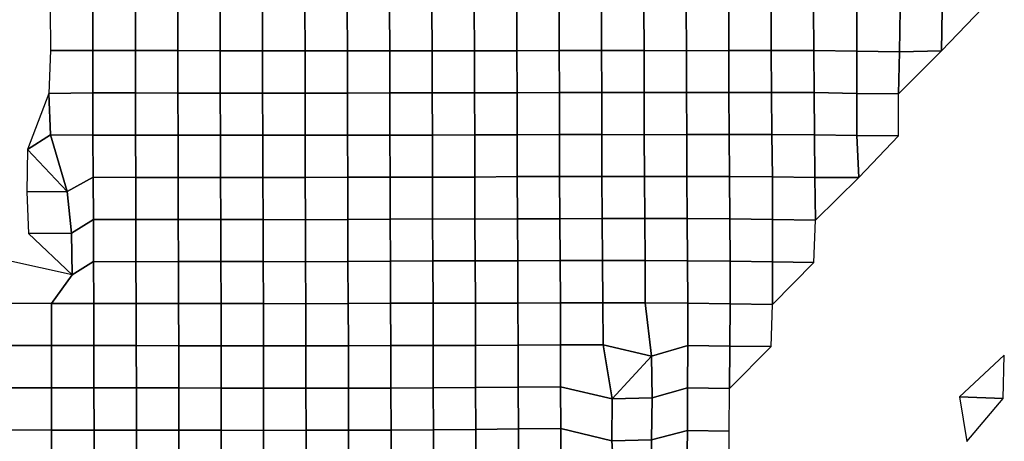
# Model space of a CAD drawing. Extents: x -2.4 to 84.8, y -2.1 to 56.9.
# Tile 7 of 14: x 15.8 to 36.7, y 29.3 to 38.2. Entities that reach past the tile are written whole.
import ezdxf

# ---------------------------------------------------------------- set-up
doc = ezdxf.new("R2010")
doc.units = 0

msp = doc.modelspace()

# ---------------------------------------------------------------- linework, layer by layer
at = {"layer": 'camera'}
for points in [[(16.4277, 38.4595, -872.941), (16.4313, 37.5665, -873.0359), (17.3307, 37.5652, -872.982), (17.3333, 38.4613, -872.859)], [(17.3333, 38.4613, -872.859), (17.3307, 37.5652, -872.982), (18.2371, 37.5672, -872.963), (18.2355, 38.4625, -872.8357)], [(18.2355, 38.4625, -872.8357), (18.2371, 37.5672, -872.963), (19.1392, 37.5678, -872.9496), (19.1358, 38.4606, -872.7766)], [(19.1358, 38.4606, -872.7766), (19.1392, 37.5678, -872.9496), (20.0381, 37.5625, -872.8424), (20.0363, 38.46, -872.7706)], [(20.0363, 38.46, -872.7706), (20.0381, 37.5625, -872.8424), (20.9396, 37.5615, -872.8498), (20.9367, 38.4583, -872.7574)], [(20.9367, 38.4583, -872.7574), (20.9396, 37.5615, -872.8498), (21.8402, 37.5619, -872.8567), (21.8366, 38.4576, -872.7317)], [(21.8366, 38.4576, -872.7317), (21.8402, 37.5619, -872.8567), (22.74, 37.5623, -872.845), (22.7363, 38.4571, -872.7028)], [(22.7363, 38.4571, -872.7028), (22.74, 37.5623, -872.845), (23.6401, 37.564, -872.8399), (23.637, 38.4586, -872.7121)], [(23.637, 38.4586, -872.7121), (23.6401, 37.564, -872.8399), (24.5408, 37.5632, -872.8293), (24.5375, 38.4584, -872.7109)], [(24.5375, 38.4584, -872.7109), (24.5408, 37.5632, -872.8293), (25.4418, 37.5627, -872.8293), (25.4379, 38.4577, -872.6987)], [(25.4379, 38.4577, -872.6987), (25.4418, 37.5627, -872.8293), (26.3426, 37.5637, -872.8386), (26.3389, 38.46, -872.7242)], [(26.3389, 38.46, -872.7242), (26.3426, 37.5637, -872.8386), (27.2435, 37.5671, -872.8716), (27.2397, 38.463, -872.7517)], [(27.2397, 38.463, -872.7517), (27.2435, 37.5671, -872.8716), (28.1431, 37.5683, -872.8603), (28.1403, 38.4659, -872.7732)], [(28.1403, 38.4659, -872.7732), (28.1431, 37.5683, -872.8603), (29.0437, 37.5681, -872.8586), (29.0413, 38.4667, -872.7897)], [(29.0413, 38.4667, -872.7897), (29.0437, 37.5681, -872.8586), (29.9429, 37.5643, -872.8009), (29.9416, 38.4651, -872.7718)], [(29.9416, 38.4651, -872.7718), (29.9429, 37.5643, -872.8009), (30.8451, 37.5664, -872.8422), (30.8429, 38.4641, -872.7775)], [(30.8429, 38.4641, -872.7775), (30.8451, 37.5664, -872.8422), (31.7463, 37.567, -872.8467), (31.743, 38.4613, -872.7406)], [(31.743, 38.4613, -872.7406), (31.7463, 37.567, -872.8467), (32.6513, 37.5666, -872.8664), (32.647, 38.4585, -872.738)], [(32.647, 38.4585, -872.738), (32.6513, 37.5666, -872.8664), (33.5679, 37.5535, -872.9548), (33.5629, 38.4446, -872.8213)], [(33.5629, 38.4446, -872.8213), (33.5679, 37.5535, -872.9548), (34.4736, 37.5395, -872.8305), (34.4837, 38.4456, -873.0356)], [(34.4837, 38.4456, -873.0356), (34.4736, 37.5395, -872.8305), (35.3627, 37.5595, -872.925), (35.3773, 38.4319, -872.7624)], [(35.3773, 38.4319, -872.7624), (35.3627, 37.5595, -872.925), (36.2453, 38.4745, -872.7905)], [(16.4313, 37.5665, -873.0359), (16.397, 36.6546, -872.9533), (17.3315, 36.6672, -873.0311), (17.3307, 37.5652, -872.982)], [(17.3307, 37.5652, -872.982), (17.3315, 36.6672, -873.0311), (18.2375, 36.6646, -872.9679), (18.2371, 37.5672, -872.963)], [(18.2371, 37.5672, -872.963), (18.2375, 36.6646, -872.9679), (19.1379, 36.6624, -872.8938), (19.1392, 37.5678, -872.9496)], [(19.1392, 37.5678, -872.9496), (19.1379, 36.6624, -872.8938), (20.0389, 36.6623, -872.8941), (20.0381, 37.5625, -872.8424)], [(20.0381, 37.5625, -872.8424), (20.0389, 36.6623, -872.8941), (20.9401, 36.6621, -872.8887), (20.9396, 37.5615, -872.8498)], [(20.9396, 37.5615, -872.8498), (20.9401, 36.6621, -872.8887), (21.8415, 36.6629, -872.912), (21.8402, 37.5619, -872.8567)], [(21.8402, 37.5619, -872.8567), (21.8415, 36.6629, -872.912), (22.7417, 36.6636, -872.903), (22.74, 37.5623, -872.845)], [(22.74, 37.5623, -872.845), (22.7417, 36.6636, -872.903), (23.6417, 36.6658, -872.9024), (23.6401, 37.564, -872.8399)], [(23.6401, 37.564, -872.8399), (23.6417, 36.6658, -872.9024), (24.5427, 36.6661, -872.9033), (24.5408, 37.5632, -872.8293)], [(24.5408, 37.5632, -872.8293), (24.5427, 36.6661, -872.9033), (25.4445, 36.6674, -872.9374), (25.4418, 37.5627, -872.8293)], [(25.4418, 37.5627, -872.8293), (25.4445, 36.6674, -872.9374), (26.3452, 36.669, -872.9566), (26.3426, 37.5637, -872.8386)], [(26.3426, 37.5637, -872.8386), (26.3452, 36.669, -872.9566), (27.2461, 36.6727, -872.9902), (27.2435, 37.5671, -872.8716)], [(27.2435, 37.5671, -872.8716), (27.2461, 36.6727, -872.9902), (28.1458, 36.6727, -872.9704), (28.1431, 37.5683, -872.8603)], [(28.1431, 37.5683, -872.8603), (28.1458, 36.6727, -872.9704), (29.0465, 36.6715, -872.9534), (29.0437, 37.5681, -872.8586)], [(29.0437, 37.5681, -872.8586), (29.0465, 36.6715, -872.9534), (29.9477, 36.6722, -872.9791), (29.9429, 37.5643, -872.8009)], [(29.9429, 37.5643, -872.8009), (29.9477, 36.6722, -872.9791), (30.8489, 36.6742, -872.9898), (30.8451, 37.5664, -872.8422)], [(30.8451, 37.5664, -872.8422), (30.8489, 36.6742, -872.9898), (31.7512, 36.6757, -873.0104), (31.7463, 37.567, -872.8467)], [(31.7463, 37.567, -872.8467), (31.7512, 36.6757, -873.0104), (32.6564, 36.6738, -873.0108), (32.6513, 37.5666, -872.8664)], [(32.6513, 37.5666, -872.8664), (32.6564, 36.6738, -873.0108), (33.5635, 36.6552, -872.9196), (33.5679, 37.5535, -872.9548)], [(33.5679, 37.5535, -872.9548), (33.5635, 36.6552, -872.9196), (34.4534, 36.6481, -872.6282), (34.4736, 37.5395, -872.8305)], [(34.4736, 37.5395, -872.8305), (34.4534, 36.6481, -872.6282), (35.3627, 37.5595, -872.925)], [(15.9459, 35.4599, -873.4631), (16.4329, 35.7753, -873.2238), (16.397, 36.6546, -872.9533)], [(16.397, 36.6546, -872.9533), (16.4329, 35.7753, -873.2238), (17.3338, 35.7705, -873.1234), (17.3315, 36.6672, -873.0311)], [(17.3315, 36.6672, -873.0311), (17.3338, 35.7705, -873.1234), (18.2415, 35.7694, -873.1272), (18.2375, 36.6646, -872.9679)], [(18.2375, 36.6646, -872.9679), (18.2415, 35.7694, -873.1272), (19.1433, 35.7694, -873.1142), (19.1379, 36.6624, -872.8938)], [(19.1379, 36.6624, -872.8938), (19.1433, 35.7694, -873.1142), (20.0452, 35.7697, -873.1342), (20.0389, 36.6623, -872.8941)], [(20.0389, 36.6623, -872.8941), (20.0452, 35.7697, -873.1342), (20.9436, 35.7665, -873.0325), (20.9401, 36.6621, -872.8887)], [(20.9401, 36.6621, -872.8887), (20.9436, 35.7665, -873.0325), (21.8437, 35.7654, -873.0116), (21.8415, 36.6629, -872.912)], [(21.8415, 36.6629, -872.912), (21.8437, 35.7654, -873.0116), (22.7448, 35.7687, -873.0372), (22.7417, 36.6636, -872.903)], [(22.7417, 36.6636, -872.903), (22.7448, 35.7687, -873.0372), (23.6447, 35.7691, -873.0156), (23.6417, 36.6658, -872.9024)], [(23.6417, 36.6658, -872.9024), (23.6447, 35.7691, -873.0156), (24.5459, 35.7703, -873.0195), (24.5427, 36.6661, -872.9033)], [(24.5427, 36.6661, -872.9033), (24.5459, 35.7703, -873.0195), (25.4467, 35.7711, -873.0248), (25.4445, 36.6674, -872.9374)], [(25.4445, 36.6674, -872.9374), (25.4467, 35.7711, -873.0248), (26.347, 35.7753, -873.0534), (26.3452, 36.669, -872.9566)], [(26.3452, 36.669, -872.9566), (26.347, 35.7753, -873.0534), (27.2475, 35.7786, -873.0814), (27.2461, 36.6727, -872.9902)], [(27.2461, 36.6727, -872.9902), (27.2475, 35.7786, -873.0814), (28.1477, 35.7788, -873.0804), (28.1458, 36.6727, -872.9704)], [(28.1458, 36.6727, -872.9704), (28.1477, 35.7788, -873.0804), (29.0491, 35.7771, -873.0736), (29.0465, 36.6715, -872.9534)], [(29.0465, 36.6715, -872.9534), (29.0491, 35.7771, -873.0736), (29.9502, 35.7779, -873.0881), (29.9477, 36.6722, -872.9791)], [(29.9477, 36.6722, -872.9791), (29.9502, 35.7779, -873.0881), (30.8541, 35.7806, -873.1329), (30.8489, 36.6742, -872.9898)], [(30.8489, 36.6742, -872.9898), (30.8541, 35.7806, -873.1329), (31.7619, 35.782, -873.2099), (31.7512, 36.6757, -873.0104)], [(31.7512, 36.6757, -873.0104), (31.7619, 35.782, -873.2099), (32.6695, 35.7745, -873.1144), (32.6564, 36.6738, -873.0108)], [(32.6564, 36.6738, -873.0108), (32.6695, 35.7745, -873.1144), (33.5651, 35.7613, -872.8673), (33.5635, 36.6552, -872.9196)], [(33.5635, 36.6552, -872.9196), (33.5651, 35.7613, -872.8673), (34.4511, 35.754, -872.6084), (34.4534, 36.6481, -872.6282)], [(26.347, 35.7753, -873.0534), (26.3497, 34.8846, -873.1925), (27.249, 34.8852, -873.1807), (27.2475, 35.7786, -873.0814)], [(27.2475, 35.7786, -873.0814), (27.249, 34.8852, -873.1807), (28.1499, 34.8854, -873.1916), (28.1477, 35.7788, -873.0804)], [(28.1477, 35.7788, -873.0804), (28.1499, 34.8854, -873.1916), (29.0533, 34.8861, -873.2454), (29.0491, 35.7771, -873.0736)], [(29.0491, 35.7771, -873.0736), (29.0533, 34.8861, -873.2454), (29.9556, 34.8885, -873.2744), (29.9502, 35.7779, -873.0881)], [(29.9502, 35.7779, -873.0881), (29.9556, 34.8885, -873.2744), (30.8619, 34.8874, -873.2905), (30.8541, 35.7806, -873.1329)], [(30.8541, 35.7806, -873.1329), (30.8619, 34.8874, -873.2905), (31.7715, 34.8827, -873.3044), (31.7619, 35.782, -873.2099)], [(31.7619, 35.782, -873.2099), (31.7715, 34.8827, -873.3044), (32.6753, 34.8697, -873.0904), (32.6695, 35.7745, -873.1144)], [(16.785, 34.5688, -873.1918), (16.4329, 35.7753, -873.2238), (15.9459, 35.4599, -873.4631)], [(16.4329, 35.7753, -873.2238), (16.785, 34.5688, -873.1918), (17.3409, 34.8722, -873.1932), (17.3338, 35.7705, -873.1234)], [(17.3338, 35.7705, -873.1234), (17.3409, 34.8722, -873.1932), (18.2424, 34.8652, -873.103), (18.2415, 35.7694, -873.1272)], [(18.2415, 35.7694, -873.1272), (18.2424, 34.8652, -873.103), (19.1439, 34.8667, -873.1154), (19.1433, 35.7694, -873.1142)], [(19.1433, 35.7694, -873.1142), (19.1439, 34.8667, -873.1154), (20.0448, 34.8665, -873.1257), (20.0452, 35.7697, -873.1342)], [(20.0452, 35.7697, -873.1342), (20.0448, 34.8665, -873.1257), (20.9458, 34.8698, -873.1575), (20.9436, 35.7665, -873.0325)], [(20.9436, 35.7665, -873.0325), (20.9458, 34.8698, -873.1575), (21.8464, 34.8689, -873.1508), (21.8437, 35.7654, -873.0116)], [(21.8437, 35.7654, -873.0116), (21.8464, 34.8689, -873.1508), (22.7471, 34.8728, -873.1436), (22.7448, 35.7687, -873.0372)], [(22.7448, 35.7687, -873.0372), (22.7471, 34.8728, -873.1436), (23.6462, 34.8707, -873.0738), (23.6447, 35.7691, -873.0156)], [(23.6447, 35.7691, -873.0156), (23.6462, 34.8707, -873.0738), (24.5489, 34.8761, -873.1369), (24.5459, 35.7703, -873.0195)], [(24.5459, 35.7703, -873.0195), (24.5489, 34.8761, -873.1369), (25.449, 34.8773, -873.1364), (25.4467, 35.7711, -873.0248)], [(25.4467, 35.7711, -873.0248), (25.449, 34.8773, -873.1364), (26.3497, 34.8846, -873.1925), (26.347, 35.7753, -873.0534)], [(32.6695, 35.7745, -873.1144), (32.6753, 34.8697, -873.0904), (33.6115, 34.8673, -873.1302), (33.5651, 35.7613, -872.8673)], [(33.5651, 35.7613, -872.8673), (33.6115, 34.8673, -873.1302), (34.4511, 35.754, -872.6084)], [(15.9459, 35.4599, -873.4631), (15.9275, 34.5614, -873.4021), (16.785, 34.5688, -873.1918)], [(16.785, 34.5688, -873.1918), (16.8776, 33.6851, -873.4806), (17.3443, 33.9746, -873.3217), (17.3409, 34.8722, -873.1932)], [(17.3409, 34.8722, -873.1932), (17.3443, 33.9746, -873.3217), (18.2461, 33.9724, -873.3058), (18.2424, 34.8652, -873.103)], [(18.2424, 34.8652, -873.103), (18.2461, 33.9724, -873.3058), (19.1479, 33.9749, -873.3138), (19.1439, 34.8667, -873.1154)], [(19.1439, 34.8667, -873.1154), (19.1479, 33.9749, -873.3138), (20.0492, 33.973, -873.3022), (20.0448, 34.8665, -873.1257)], [(20.0448, 34.8665, -873.1257), (20.0492, 33.973, -873.3022), (20.949, 33.9736, -873.3107), (20.9458, 34.8698, -873.1575)], [(20.9458, 34.8698, -873.1575), (20.949, 33.9736, -873.3107), (21.8474, 33.9678, -873.2275), (21.8464, 34.8689, -873.1508)], [(21.8464, 34.8689, -873.1508), (21.8474, 33.9678, -873.2275), (22.7488, 33.9758, -873.2734), (22.7471, 34.8728, -873.1436)], [(22.7471, 34.8728, -873.1436), (22.7488, 33.9758, -873.2734), (23.6502, 33.9786, -873.2644), (23.6462, 34.8707, -873.0738)], [(23.6462, 34.8707, -873.0738), (23.6502, 33.9786, -873.2644), (24.5525, 33.9865, -873.3176), (24.5489, 34.8761, -873.1369)], [(24.5489, 34.8761, -873.1369), (24.5525, 33.9865, -873.3176), (25.4504, 33.9833, -873.2273), (25.449, 34.8773, -873.1364)], [(25.449, 34.8773, -873.1364), (25.4504, 33.9833, -873.2273), (26.3528, 33.9893, -873.2996), (26.3497, 34.8846, -873.1925)], [(26.3497, 34.8846, -873.1925), (26.3528, 33.9893, -873.2996), (27.2536, 33.9898, -873.3079), (27.249, 34.8852, -873.1807)], [(27.249, 34.8852, -873.1807), (27.2536, 33.9898, -873.3079), (28.1554, 33.9934, -873.3672), (28.1499, 34.8854, -873.1916)], [(28.1499, 34.8854, -873.1916), (28.1554, 33.9934, -873.3672), (29.0579, 33.9937, -873.393), (29.0533, 34.8861, -873.2454)], [(29.0533, 34.8861, -873.2454), (29.0579, 33.9937, -873.393), (29.9616, 33.9938, -873.4137), (29.9556, 34.8885, -873.2744)], [(29.9556, 34.8885, -873.2744), (29.9616, 33.9938, -873.4137), (30.8688, 33.9881, -873.3924), (30.8619, 34.8874, -873.2905)], [(30.8619, 34.8874, -873.2905), (30.8688, 33.9881, -873.3924), (31.7727, 33.9768, -873.2573), (31.7715, 34.8827, -873.3044)], [(31.7715, 34.8827, -873.3044), (31.7727, 33.9768, -873.2573), (32.6861, 33.9595, -873.0914), (32.6753, 34.8697, -873.0904)], [(32.6753, 34.8697, -873.0904), (32.6861, 33.9595, -873.0914), (33.6115, 34.8673, -873.1302)], [(15.9275, 34.5614, -873.4021), (15.9615, 33.6785, -873.5296), (16.8776, 33.6851, -873.4806), (16.785, 34.5688, -873.1918)], [(16.8776, 33.6851, -873.4806), (16.8894, 32.7967, -873.5207), (17.3487, 33.0808, -873.5148), (17.3443, 33.9746, -873.3217)], [(17.3443, 33.9746, -873.3217), (17.3487, 33.0808, -873.5148), (18.2479, 33.0754, -873.399), (18.2461, 33.9724, -873.3058)], [(18.2461, 33.9724, -873.3058), (18.2479, 33.0754, -873.399), (19.1498, 33.0786, -873.4185), (19.1479, 33.9749, -873.3138)], [(19.1479, 33.9749, -873.3138), (19.1498, 33.0786, -873.4185), (20.051, 33.0771, -873.4082), (20.0492, 33.973, -873.3022)], [(20.0492, 33.973, -873.3022), (20.051, 33.0771, -873.4082), (20.9543, 33.0818, -873.5451), (20.949, 33.9736, -873.3107)], [(20.949, 33.9736, -873.3107), (20.9543, 33.0818, -873.5451), (21.8514, 33.0733, -873.3841), (21.8474, 33.9678, -873.2275)], [(21.8474, 33.9678, -873.2275), (21.8514, 33.0733, -873.3841), (22.7513, 33.0778, -873.3595), (22.7488, 33.9758, -873.2734)], [(22.7488, 33.9758, -873.2734), (22.7513, 33.0778, -873.3595), (23.6535, 33.084, -873.3939), (23.6502, 33.9786, -873.2644)], [(23.6502, 33.9786, -873.2644), (23.6535, 33.084, -873.3939), (24.5555, 33.0917, -873.4433), (24.5525, 33.9865, -873.3176)], [(24.5525, 33.9865, -873.3176), (24.5555, 33.0917, -873.4433), (25.4573, 33.0933, -873.4829), (25.4504, 33.9833, -873.2273)], [(25.4504, 33.9833, -873.2273), (25.4573, 33.0933, -873.4829), (26.3591, 33.095, -873.4945), (26.3528, 33.9893, -873.2996)], [(26.3528, 33.9893, -873.2996), (26.3591, 33.095, -873.4945), (27.2632, 33.0988, -873.5659), (27.2536, 33.9898, -873.3079)], [(27.2536, 33.9898, -873.3079), (27.2632, 33.0988, -873.5659), (28.1626, 33.1006, -873.5393), (28.1554, 33.9934, -873.3672)], [(28.1554, 33.9934, -873.3672), (28.1626, 33.1006, -873.5393), (29.0651, 33.1006, -873.5601), (29.0579, 33.9937, -873.393)], [(29.0579, 33.9937, -873.393), (29.0651, 33.1006, -873.5601), (29.969, 33.0972, -873.5523), (29.9616, 33.9938, -873.4137)], [(29.9616, 33.9938, -873.4137), (29.969, 33.0972, -873.5523), (30.8745, 33.0865, -873.4393), (30.8688, 33.9881, -873.3924)], [(30.8688, 33.9881, -873.3924), (30.8745, 33.0865, -873.4393), (31.7765, 33.0763, -873.2976), (31.7727, 33.9768, -873.2573)], [(31.7727, 33.9768, -873.2573), (31.7765, 33.0763, -873.2976), (32.6548, 33.0606, -872.8826), (32.6861, 33.9595, -873.0914)], [(15.9615, 33.6785, -873.5296), (16.8894, 32.7967, -873.5207), (16.8776, 33.6851, -873.4806)], [(15.5491, 33.0909, -873.6375), (15.5489, 32.1906, -873.7128), (16.4502, 32.1879, -873.663), (16.8894, 32.7967, -873.5207)], [(16.8894, 32.7967, -873.5207), (16.4502, 32.1879, -873.663), (17.3513, 32.1867, -873.6544), (17.3487, 33.0808, -873.5148)], [(17.3487, 33.0808, -873.5148), (17.3513, 32.1867, -873.6544), (18.2524, 32.1855, -873.629), (18.2479, 33.0754, -873.399)], [(18.2479, 33.0754, -873.399), (18.2524, 32.1855, -873.629), (19.1548, 32.1882, -873.6685), (19.1498, 33.0786, -873.4185)], [(19.1498, 33.0786, -873.4185), (19.1548, 32.1882, -873.6685), (20.0554, 32.1853, -873.6047), (20.051, 33.0771, -873.4082)], [(20.051, 33.0771, -873.4082), (20.0554, 32.1853, -873.6047), (20.9557, 32.1844, -873.6047), (20.9543, 33.0818, -873.5451)], [(20.9543, 33.0818, -873.5451), (20.9557, 32.1844, -873.6047), (21.856, 32.1815, -873.5705), (21.8514, 33.0733, -873.3841)], [(21.8514, 33.0733, -873.3841), (21.856, 32.1815, -873.5705), (22.7576, 32.1863, -873.6106), (22.7513, 33.0778, -873.3595)], [(22.7513, 33.0778, -873.3595), (22.7576, 32.1863, -873.6106), (23.6597, 32.1917, -873.6319), (23.6535, 33.084, -873.3939)], [(23.6535, 33.084, -873.3939), (23.6597, 32.1917, -873.6319), (24.5606, 32.196, -873.6369), (24.5555, 33.0917, -873.4433)], [(24.5555, 33.0917, -873.4433), (24.5606, 32.196, -873.6369), (25.4614, 32.1963, -873.6451), (25.4573, 33.0933, -873.4829)], [(25.4573, 33.0933, -873.4829), (25.4614, 32.1963, -873.6451), (26.3638, 32.1967, -873.664), (26.3591, 33.095, -873.4945)], [(26.3591, 33.095, -873.4945), (26.3638, 32.1967, -873.664), (27.2674, 32.2035, -873.7267), (27.2632, 33.0988, -873.5659)], [(27.2632, 33.0988, -873.5659), (27.2674, 32.2035, -873.7267), (28.1668, 32.2043, -873.6545), (28.1626, 33.1006, -873.5393)], [(28.1626, 33.1006, -873.5393), (28.1668, 32.2043, -873.6545), (29.0707, 32.2042, -873.6635), (29.0651, 33.1006, -873.5601)], [(29.0651, 33.1006, -873.5601), (29.0707, 32.2042, -873.6635), (29.9717, 32.1951, -873.5847), (29.969, 33.0972, -873.5523)], [(29.969, 33.0972, -873.5523), (29.9717, 32.1951, -873.5847), (30.8713, 32.1833, -873.4304), (30.8745, 33.0865, -873.4393)], [(30.8745, 33.0865, -873.4393), (30.8713, 32.1833, -873.4304), (31.7768, 32.1638, -873.1004), (31.7765, 33.0763, -873.2976)], [(31.7765, 33.0763, -873.2976), (31.7768, 32.1638, -873.1004), (32.6548, 33.0606, -872.8826)], [(15.5489, 32.1906, -873.7128), (15.5519, 31.294, -873.802), (16.4522, 31.291, -873.7515), (16.4502, 32.1879, -873.663)], [(16.4502, 32.1879, -873.663), (16.4522, 31.291, -873.7515), (17.3541, 31.2916, -873.7654), (17.3513, 32.1867, -873.6544)], [(17.3513, 32.1867, -873.6544), (17.3541, 31.2916, -873.7654), (18.2553, 31.2906, -873.7551), (18.2524, 32.1855, -873.629)], [(18.2524, 32.1855, -873.629), (18.2553, 31.2906, -873.7551), (19.156, 31.2896, -873.7235), (19.1548, 32.1882, -873.6685)], [(19.1548, 32.1882, -873.6685), (19.156, 31.2896, -873.7235), (20.0568, 31.2884, -873.6893), (20.0554, 32.1853, -873.6047)], [(20.0554, 32.1853, -873.6047), (20.0568, 31.2884, -873.6893), (20.9578, 31.2883, -873.6739), (20.9557, 32.1844, -873.6047)], [(20.9557, 32.1844, -873.6047), (20.9578, 31.2883, -873.6739), (21.8593, 31.288, -873.6722), (21.856, 32.1815, -873.5705)], [(21.856, 32.1815, -873.5705), (21.8593, 31.288, -873.6722), (22.7607, 31.2893, -873.6843), (22.7576, 32.1863, -873.6106)], [(22.7576, 32.1863, -873.6106), (22.7607, 31.2893, -873.6843), (23.6619, 31.2902, -873.6778), (23.6597, 32.1917, -873.6319)], [(23.6597, 32.1917, -873.6319), (23.6619, 31.2902, -873.6778), (24.5631, 31.293, -873.697), (24.5606, 32.196, -873.6369)], [(24.5606, 32.196, -873.6369), (24.5631, 31.293, -873.697), (25.4629, 31.2951, -873.7036), (25.4614, 32.1963, -873.6451)], [(25.4614, 32.1963, -873.6451), (25.4629, 31.2951, -873.7036), (26.3659, 31.3005, -873.7928), (26.3638, 32.1967, -873.664)], [(26.3638, 32.1967, -873.664), (26.3659, 31.3005, -873.7928), (27.2682, 31.3077, -873.8399), (27.2674, 32.2035, -873.7267)], [(27.2674, 32.2035, -873.7267), (27.2682, 31.3077, -873.8399), (28.1731, 31.3098, -873.8503), (28.1668, 32.2043, -873.6545)], [(28.1668, 32.2043, -873.6545), (28.1731, 31.3098, -873.8503), (29.2043, 31.0678, -873.8079), (29.0707, 32.2042, -873.6635)], [(29.0707, 32.2042, -873.6635), (29.2043, 31.0678, -873.8079), (29.9736, 31.2937, -873.6396), (29.9717, 32.1951, -873.5847)], [(29.9717, 32.1951, -873.5847), (29.9736, 31.2937, -873.6396), (30.8674, 31.2801, -873.3927), (30.8713, 32.1833, -873.4304)], [(30.8713, 32.1833, -873.4304), (30.8674, 31.2801, -873.3927), (31.746, 31.269, -873.1182), (31.7768, 32.1638, -873.1004)], [(15.5519, 31.294, -873.802), (15.552, 30.3903, -873.8216), (16.4542, 30.3933, -873.8288), (16.4522, 31.291, -873.7515)], [(16.4522, 31.291, -873.7515), (16.4542, 30.3933, -873.8288), (17.3554, 30.3932, -873.8256), (17.3541, 31.2916, -873.7654)], [(17.3541, 31.2916, -873.7654), (17.3554, 30.3932, -873.8256), (18.2564, 30.3921, -873.8137), (18.2553, 31.2906, -873.7551)], [(18.2553, 31.2906, -873.7551), (18.2564, 30.3921, -873.8137), (19.1567, 30.3898, -873.7711), (19.156, 31.2896, -873.7235)], [(19.156, 31.2896, -873.7235), (19.1567, 30.3898, -873.7711), (20.0577, 30.3887, -873.7424), (20.0568, 31.2884, -873.6893)], [(20.0568, 31.2884, -873.6893), (20.0577, 30.3887, -873.7424), (20.9592, 30.3883, -873.7265), (20.9578, 31.2883, -873.6739)], [(20.9578, 31.2883, -873.6739), (20.9592, 30.3883, -873.7265), (21.861, 30.3889, -873.73), (21.8593, 31.288, -873.6722)], [(21.8593, 31.288, -873.6722), (21.861, 30.3889, -873.73), (22.7623, 30.3891, -873.7305), (22.7607, 31.2893, -873.6843)], [(22.7607, 31.2893, -873.6843), (22.7623, 30.3891, -873.7305), (23.663, 30.3883, -873.7128), (23.6619, 31.2902, -873.6778)], [(23.6619, 31.2902, -873.6778), (23.663, 30.3883, -873.7128), (24.5647, 30.392, -873.7351), (24.5631, 31.293, -873.697)], [(24.5631, 31.293, -873.697), (24.5647, 30.392, -873.7351), (25.4653, 30.3995, -873.7727), (25.4629, 31.2951, -873.7036)], [(25.4629, 31.2951, -873.7036), (25.4653, 30.3995, -873.7727), (26.3678, 30.4085, -873.8876), (26.3659, 31.3005, -873.7928)], [(26.3659, 31.3005, -873.7928), (26.3678, 30.4085, -873.8876), (27.2688, 30.4143, -873.9362), (27.2682, 31.3077, -873.8399)], [(27.2682, 31.3077, -873.8399), (27.2688, 30.4143, -873.9362), (28.3651, 30.1602, -874.0657), (28.1731, 31.3098, -873.8503)], [(28.1731, 31.3098, -873.8503), (28.3651, 30.1602, -874.0657), (29.2043, 31.0678, -873.8079)], [(29.2043, 31.0678, -873.8079), (29.2143, 30.1801, -873.8858), (29.9704, 30.3906, -873.6472), (29.9736, 31.2937, -873.6396)], [(29.9736, 31.2937, -873.6396), (29.9704, 30.3906, -873.6472), (30.8571, 30.3778, -873.3672), (30.8674, 31.2801, -873.3927)], [(30.8674, 31.2801, -873.3927), (30.8571, 30.3778, -873.3672), (31.746, 31.269, -873.1182)], [(28.3651, 30.1602, -874.0657), (29.2143, 30.1801, -873.8858), (29.2043, 31.0678, -873.8079)], [(35.7481, 30.1988, -866.3042), (36.6751, 30.1633, -865.7244), (36.6994, 31.0903, -865.9893)], [(15.552, 30.3903, -873.8216), (15.5594, 29.5027, -874.1102), (16.4564, 29.4945, -873.9006), (16.4542, 30.3933, -873.8288)], [(16.4542, 30.3933, -873.8288), (16.4564, 29.4945, -873.9006), (17.3572, 29.4956, -873.9268), (17.3554, 30.3932, -873.8256)], [(17.3554, 30.3932, -873.8256), (17.3572, 29.4956, -873.9268), (18.2583, 29.4944, -873.9164), (18.2564, 30.3921, -873.8137)], [(18.2564, 30.3921, -873.8137), (18.2583, 29.4944, -873.9164), (19.1595, 29.4929, -873.9015), (19.1567, 30.3898, -873.7711)], [(19.1567, 30.3898, -873.7711), (19.1595, 29.4929, -873.9015), (20.061, 29.4911, -873.8865), (20.0577, 30.3887, -873.7424)], [(20.0577, 30.3887, -873.7424), (20.061, 29.4911, -873.8865), (20.9611, 29.4882, -873.8053), (20.9592, 30.3883, -873.7265)], [(20.9592, 30.3883, -873.7265), (20.9611, 29.4882, -873.8053), (21.8649, 29.4915, -873.8892), (21.861, 30.3889, -873.73)], [(21.861, 30.3889, -873.73), (21.8649, 29.4915, -873.8892), (22.7673, 29.4931, -873.916), (22.7623, 30.3891, -873.7305)], [(22.7623, 30.3891, -873.7305), (22.7673, 29.4931, -873.916), (23.6689, 29.4943, -873.9339), (23.663, 30.3883, -873.7128)], [(23.663, 30.3883, -873.7128), (23.6689, 29.4943, -873.9339), (24.5709, 29.4992, -873.9678), (24.5647, 30.392, -873.7351)], [(24.5647, 30.392, -873.7351), (24.5709, 29.4992, -873.9678), (25.4724, 29.5091, -873.9937), (25.4653, 30.3995, -873.7727)], [(25.4653, 30.3995, -873.7727), (25.4724, 29.5091, -873.9937), (26.3748, 29.5201, -874.0455), (26.3678, 30.4085, -873.8876)], [(26.3678, 30.4085, -873.8876), (26.3748, 29.5201, -874.0455), (27.2765, 29.5248, -874.1007), (27.2688, 30.4143, -873.9362)], [(27.2688, 30.4143, -873.9362), (27.2765, 29.5248, -874.1007), (28.3592, 29.2679, -874.0822), (28.3651, 30.1602, -874.0657)], [(29.2143, 30.1801, -873.8858), (29.2002, 29.2874, -873.8791), (29.966, 29.4886, -873.6643), (29.9704, 30.3906, -873.6472)], [(29.9704, 30.3906, -873.6472), (29.966, 29.4886, -873.6643), (30.8517, 29.4728, -873.4345), (30.8571, 30.3778, -873.3672)], [(28.3651, 30.1602, -874.0657), (28.3592, 29.2679, -874.0822), (29.2002, 29.2874, -873.8791), (29.2143, 30.1801, -873.8858)], [(35.7481, 30.1988, -866.3042), (35.9065, 29.2514, -866.3422), (36.6751, 30.1633, -865.7244)], [(15.5594, 29.5027, -874.1102), (15.5678, 28.6069, -874.2607), (16.4611, 28.5996, -874.0858), (16.4564, 29.4945, -873.9006)], [(24.5709, 29.4992, -873.9678), (24.572, 28.6017, -874.0539), (25.4765, 28.6162, -874.1643), (25.4724, 29.5091, -873.9937)], [(25.4724, 29.5091, -873.9937), (25.4765, 28.6162, -874.1643), (26.383, 28.6325, -874.2815), (26.3748, 29.5201, -874.0455)], [(26.3748, 29.5201, -874.0455), (26.383, 28.6325, -874.2815), (27.2839, 28.6356, -874.2366), (27.2765, 29.5248, -874.1007)], [(27.2765, 29.5248, -874.1007), (27.2839, 28.6356, -874.2366), (28.4148, 28.387, -874.2847), (28.3592, 29.2679, -874.0822)], [(16.4564, 29.4945, -873.9006), (16.4611, 28.5996, -874.0858), (17.3601, 28.5993, -874.0774), (17.3572, 29.4956, -873.9268)], [(17.3572, 29.4956, -873.9268), (17.3601, 28.5993, -874.0774), (18.2612, 28.598, -874.06), (18.2583, 29.4944, -873.9164)], [(18.2583, 29.4944, -873.9164), (18.2612, 28.598, -874.06), (19.1626, 28.5965, -874.0482), (19.1595, 29.4929, -873.9015)], [(19.1595, 29.4929, -873.9015), (19.1626, 28.5965, -874.0482), (20.064, 28.5938, -874.0258), (20.061, 29.4911, -873.8865)], [(20.061, 29.4911, -873.8865), (20.064, 28.5938, -874.0258), (20.9656, 28.5922, -874.0047), (20.9611, 29.4882, -873.8053)], [(20.9611, 29.4882, -873.8053), (20.9656, 28.5922, -874.0047), (21.8669, 28.5929, -873.9858), (21.8649, 29.4915, -873.8892)], [(21.8649, 29.4915, -873.8892), (21.8669, 28.5929, -873.9858), (22.7688, 28.5939, -873.9868), (22.7673, 29.4931, -873.916)], [(22.7673, 29.4931, -873.916), (22.7688, 28.5939, -873.9868), (23.6701, 28.597, -874.0196), (23.6689, 29.4943, -873.9339)], [(23.6689, 29.4943, -873.9339), (23.6701, 28.597, -874.0196), (24.572, 28.6017, -874.0539), (24.5709, 29.4992, -873.9678)], [(29.2002, 29.2874, -873.8791), (29.2119, 28.3951, -873.9176), (29.9564, 28.5861, -873.6497), (29.966, 29.4886, -873.6643)], [(29.966, 29.4886, -873.6643), (29.9564, 28.5861, -873.6497), (30.8431, 28.5821, -873.4147), (30.8517, 29.4728, -873.4345)], [(28.3592, 29.2679, -874.0822), (28.4148, 28.387, -874.2847), (29.2119, 28.3951, -873.9176), (29.2002, 29.2874, -873.8791)]]:
    msp.add_3dface(points, dxfattribs=at)

doc.saveas('drawing.dxf')
